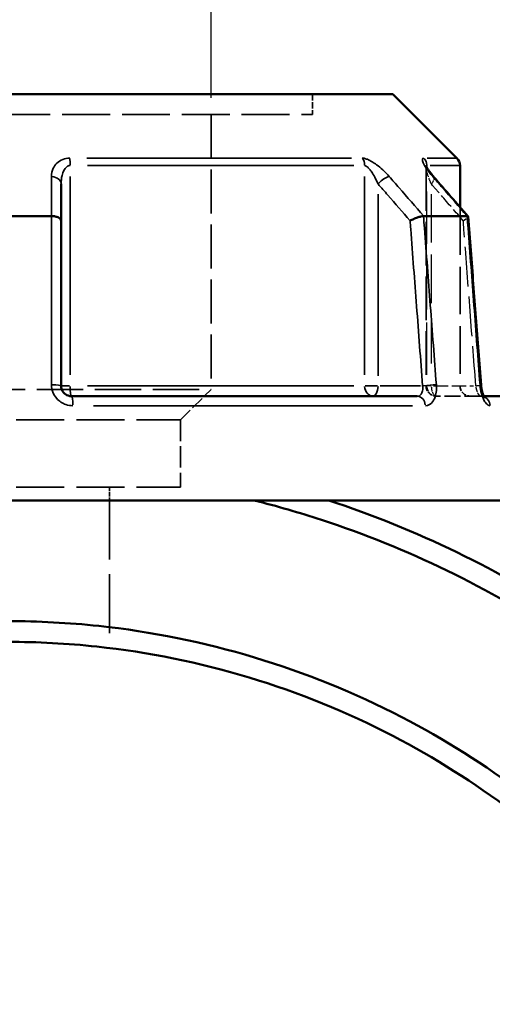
# Model space of a CAD drawing. Header units: millimetres. Extents: x 0 to 898, y 0 to 863.
# Tile 6 of 15: x 416 to 461, y 370 to 464. Entities that reach past the tile are written whole.
import ezdxf

# ---------------------------------------------------------------- set-up
doc = ezdxf.new("R2010")
doc.units = ezdxf.units.MM
doc.linetypes.add('DASHED', pattern=[0.2067, 0.1654, -0.0413])
for name, color, linetype, lineweight in [('Dimension (ANSI)', 7, 'Continuous', 25), ('Hidden (ANSI)', 7, 'DASHED', 35), ('Hidden Narrow (ANSI)', 7, 'DASHED', 25), ('Visible (ANSI)', 7, 'Continuous', 50), ('Visible Narrow (ANSI)', 7, 'Continuous', 35)]:
    doc.layers.add(name, color=color, linetype=linetype, lineweight=lineweight)
doc.styles.add('Note Text (ANSI)', font='tahoma.ttf')
doc.dimstyles.new('Default - mm (ANSI)', dxfattribs={"dimtxt": 3.048, "dimasz": 2.5, "dimexe": 3.175, "dimexo": 1.6002, "dimgap": 0.8, "dimtad": 0, "dimtoh": 1, "dimrnd": 1e-08, "dimzin": 4, "dimdsep": 46, "dimtxsty": 'Note Text (ANSI)', "dimcen": 0.09, "dimdle": 10, "dimclrd": 256, "dimclre": 256, "dimclrt": 256, "dimadec": 1, "dimazin": 1, "dimtfac": 1, "dimtofl": 0, "dimtmove": 0, "dimatfit": 3, "dimfxl": 1, "dimtolj": 1, "dimtzin": 4, "dimlwd": -1, "dimlwe": -1, "dimarcsym": 0})

# ---------------------------------------------------------------- blocks, each defined once
blk = doc.blocks.new('*D6')
at = {"layer": 'Defpoints', "color": 0, "transparency": 16777216}
for p in [(395.105, 496.827), (395.105, 455.109), (434.057, 455.109)]:
    blk.add_point(p, dxfattribs=at)
at = {"layer": 'Dimension (ANSI)', "transparency": 16777216}
for p, q in [((395.105, 456.709), (395.105, 500.002)), ((434.057, 456.709), (434.057, 500.002)), ((397.605, 496.827), (405.831, 496.827)), ((431.557, 496.827), (417.437, 496.827))]:
    blk.add_line(p, q, dxfattribs=at)
for points in [[(397.605, 497.244), (397.605, 496.41), (395.105, 496.827)], [(431.557, 497.244), (431.557, 496.41), (434.057, 496.827)]]:
    blk.add_solid(points, dxfattribs=at)
at = {"layer": 'Dimension (ANSI)', "transparency": 16777216, "insert": (406.631, 498.421), "char_height": 3.048, "attachment_point": 1, "style": 'Note Text (ANSI)'}
blk.add_mtext('\\A1;38.95', dxfattribs=at)
blk = doc.blocks.new('*D10')
at = {"layer": 'Defpoints', "color": 0, "transparency": 16777216}
for p in [(363.581, 512.073), (363.581, 418.073), (465.581, 418.073)]:
    blk.add_point(p, dxfattribs=at)
at = {"layer": 'Dimension (ANSI)', "transparency": 16777216}
for p, q in [((363.581, 419.674), (363.581, 515.248)), ((465.581, 419.674), (465.581, 515.248)), ((366.081, 512.073), (405.863, 512.073)), ((463.081, 512.073), (423.298, 512.073))]:
    blk.add_line(p, q, dxfattribs=at)
for points in [[(366.081, 512.49), (366.081, 511.657), (363.581, 512.073)], [(463.081, 512.49), (463.081, 511.657), (465.581, 512.073)]]:
    blk.add_solid(points, dxfattribs=at)
at = {"layer": 'Dimension (ANSI)', "transparency": 16777216, "insert": (406.663, 514.366), "char_height": 3.048, "attachment_point": 1, "style": 'Note Text (ANSI)'}
blk.add_mtext('\\A1;{\\fAIGDT|b0|i0;\\H3.0480;\\ln}\\fTahoma|b0|i0;\\H3.0480;102.00', dxfattribs=at)

msp = doc.modelspace()

# ---------------------------------------------------------------- linework, layer by layer
at = {"layer": 'Hidden (ANSI)', "ltscale": 3.71263}
msp.add_line((443.795, 457.058), (443.795, 455.109), dxfattribs=at)
at = {"layer": 'Hidden (ANSI)', "ltscale": 27.751116}
msp.add_line((385.367, 455.109), (443.795, 455.109), dxfattribs=at)
at = {"layer": 'Hidden (ANSI)', "ltscale": 25.534592}
msp.add_line((434.057, 455.109), (434.057, 428.719), dxfattribs=at)
at = {"layer": 'Hidden (ANSI)', "ltscale": 25.380066}
msp.add_line((454.674, 450.058), (454.674, 429.073), dxfattribs=at)
at = {"layer": 'Hidden (ANSI)', "ltscale": 27.651957}
msp.add_line((457.931, 446.22), (457.931, 429.073), dxfattribs=at)
at = {"layer": 'Hidden (ANSI)', "ltscale": 26.910172}
msp.add_line((395.105, 428.719), (434.057, 428.719), dxfattribs=at)
at = {"layer": 'Hidden (ANSI)', "ltscale": 7.869123}
msp.add_line((431.135, 425.798), (434.057, 428.719), dxfattribs=at)
at = {"layer": 'Hidden (ANSI)', "ltscale": 9.334328}
msp.add_line((459.918, 428.073), (455.674, 428.073), dxfattribs=at)
at = {"layer": 'Hidden (ANSI)', "ltscale": 1.47006}
msp.add_line((459.918, 428.073), (460.212, 428.073), dxfattribs=at)
at = {"layer": 'Hidden (ANSI)', "ltscale": 27.956678}
for p, q in [((398.026, 425.798), (431.135, 425.798)), ((398.026, 419.358), (431.135, 419.358))]:
    msp.add_line(p, q, dxfattribs=at)
at = {"layer": 'Hidden (ANSI)', "ltscale": 12.264908}
msp.add_line((431.135, 425.798), (431.135, 419.358), dxfattribs=at)
at = {"layer": 'Hidden (ANSI)', "ltscale": 2.447435}
msp.add_line((424.319, 419.358), (424.319, 418.073), dxfattribs=at)
at = {"layer": 'Hidden (ANSI)', "ltscale": 34.276466}
msp.add_line((424.319, 418.073), (424.319, 403.904), dxfattribs=at)
at = {"layer": 'Hidden (ANSI)', "ltscale": 2.991791}
for centre in [(455.674, 429.073), (458.931, 429.073)]:
    msp.add_arc(centre, 1, 180, 270, dxfattribs=at)
at = {"layer": 'Hidden (ANSI)', "ltscale": 10.167908}
msp.add_ellipse((-9743.628, -11234.12), major_axis=(-359.055, -16485.108), ratio=0.871263, start_param=2.376939, end_param=2.377263, dxfattribs=at)
at = {"layer": 'Hidden (ANSI)', "ltscale": 4.578617}
msp.add_open_spline([(454.674, 450.058), (454.674, 450.101), (454.67, 450.13), (454.664, 450.172), (454.661, 450.183), (454.657, 450.195), (454.658, 450.193), (454.665, 450.174), (454.674, 450.153), (454.706, 450.086), (454.735, 450.032), (454.821, 449.888), (454.884, 449.793), (455.028, 449.591), (455.109, 449.484), (455.27, 449.284), (455.347, 449.191), (455.428, 449.098)], degree=3, knots=[0.079099, 0.079099, 0.079099, 0.079099, 0.0947452, 0.0947452, 0.1107377, 0.1107377, 0.1298416, 0.1298416, 0.1559652, 0.1559652, 0.1953205, 0.1953205, 0.2485839, 0.2485839, 0.3018473, 0.3018473, 0.345416, 0.345416, 0.345416, 0.345416], dxfattribs=at)
at = {"layer": 'Hidden (ANSI)', "ltscale": 0.735502}
msp.add_open_spline([(454.658, 450.192), (454.658, 450.192), (454.66, 450.186), (454.667, 450.152), (454.671, 450.128), (454.674, 450.08), (454.674, 450.069), (454.674, 450.058)], degree=3, knots=[0.22711666, 0.22711666, 0.22711666, 0.22711666, 0.24544118, 0.24544118, 0.26213437, 0.26213437, 0.26631814, 0.26631814, 0.26631814, 0.26631814], dxfattribs=at)
at = {"layer": 'Hidden (ANSI)', "ltscale": 2.089202}
msp.add_open_spline([(458.242, 444.913), (458.243, 444.914), (458.244, 444.915), (458.348, 444.971), (458.439, 445.026), (458.585, 445.129), (458.641, 445.177), (458.703, 445.252), (458.717, 445.281), (458.715, 445.304)], degree=3, knots=[-0.1538251, -0.1538251, -0.1538251, -0.1538251, -0.15335, -0.15335, -0.1141425, -0.1141425, -0.0754473, -0.0754473, -0.0440509, -0.0440509, -0.0440509, -0.0440509], dxfattribs=at)
at = {"layer": 'Hidden (ANSI)', "ltscale": 2.63652}
msp.add_open_spline([(460.212, 428.073), (460.232, 428.037), (460.25, 428.007), (460.28, 427.962), (460.292, 427.949), (460.291, 427.949), (460.282, 427.959), (460.235, 427.992), (460.198, 428.015), (460.084, 428.056), (460.005, 428.073), (459.918, 428.073)], degree=3, knots=[0.1643631, 0.1643631, 0.1643631, 0.1643631, 0.1934363, 0.1934363, 0.2277272, 0.2277272, 0.25683, 0.25683, 0.2851617, 0.2851617, 0.314811, 0.314811, 0.314811, 0.314811], dxfattribs=at)
at = {"layer": 'Hidden (ANSI)', "ltscale": 1.700917}
msp.add_open_spline([(459.918, 428.073), (460.022, 428.073), (460.113, 428.049), (460.228, 427.999), (460.259, 427.976), (460.287, 427.954), (460.292, 427.949), (460.291, 427.949)], degree=3, knots=[0, 0, 0, 0, 0.03548795, 0.03548795, 0.06659065, 0.06659065, 0.08751627, 0.08751627, 0.08751627, 0.08751627], dxfattribs=at)
at = {"layer": 'Hidden Narrow (ANSI)', "ltscale": 30.390596}
msp.add_line((454.747, 430.12), (454.747, 448.966), dxfattribs=at)
at = {"layer": 'Hidden Narrow (ANSI)', "ltscale": 28.110817}
msp.add_line((455.174, 447.473), (455.174, 430.042), dxfattribs=at)
at = {"layer": 'Hidden Narrow (ANSI)', "ltscale": 1.795034}
msp.add_line((455.129, 429.073), (454.675, 429.073), dxfattribs=at)
at = {"layer": 'Hidden Narrow (ANSI)', "ltscale": 8.457208}
msp.add_line((455.387, 429.073), (459.233, 429.073), dxfattribs=at)
at = {"layer": 'Hidden Narrow (ANSI)', "ltscale": 2.029475}
msp.add_ellipse((454.674, 448.442), major_axis=(0.755, 0.656), ratio=0.354319, start_param=5.158424, end_param=6.223987, dxfattribs=at)
at = {"layer": 'Hidden Narrow (ANSI)', "ltscale": 2.692601}
for ratio in [0.926566, 0.5]:
    msp.add_ellipse((455.674, 429.073), major_axis=(0, -1), ratio=ratio, start_param=4.790929, end_param=6.204645, dxfattribs=at)
at = {"layer": 'Hidden Narrow (ANSI)', "ltscale": 1.797881}
msp.add_ellipse((458.946, 429.073), major_axis=(0.997, 0.076), ratio=0.04373, start_param=5.28677, end_param=6.230742, dxfattribs=at)
at = {"layer": 'Hidden Narrow (ANSI)', "ltscale": 0.633677}
msp.add_ellipse((459.918, 427.073), major_axis=(0, 1), ratio=0.921327, start_param=5.931955, end_param=6.2647, dxfattribs=at)
at = {"layer": 'Hidden Narrow (ANSI)', "ltscale": 3.592147}
msp.add_open_spline([(455.174, 448.442), (455.054, 448.718), (454.947, 448.992), (454.74, 449.605), (454.658, 449.939), (454.677, 450.119), (454.679, 450.129), (454.681, 450.138)], degree=3, knots=[0, 0, 0, 0, 0.1173418, 0.1173418, 0.2810905, 0.2810905, 0.2916805, 0.2916805, 0.2916805, 0.2916805], dxfattribs=at)
at = {"layer": 'Hidden Narrow (ANSI)', "ltscale": 8.571431}
msp.add_open_spline([(458.242, 444.913), (457.53, 445.733), (456.817, 446.552), (456.105, 447.371), (455.794, 447.728), (455.484, 448.085), (455.174, 448.442)], degree=3, knots=[2.5150456, 2.5150456, 2.5150456, 2.5150456, 2.8633717, 2.8633717, 2.8633717, 3.0150687, 3.0150687, 3.0150687, 3.0150687], dxfattribs=at)
at = {"layer": 'Hidden Narrow (ANSI)', "ltscale": 23.077942}
msp.add_open_spline([(459.446, 429.073), (459.253, 431.615), (459.06, 434.157), (458.867, 436.698), (458.679, 439.171), (458.49, 441.645), (458.282, 444.383), (458.262, 444.648), (458.242, 444.913)], degree=3, knots=[1.204615, 1.204615, 1.204615, 1.204615, 1.970012, 1.970012, 1.970012, 2.714877, 2.714877, 2.794686, 2.794686, 2.794686, 2.794686], dxfattribs=at)
at = {"layer": 'Hidden Narrow (ANSI)', "ltscale": 2.712193}
msp.add_open_spline([(459.918, 428.073), (459.895, 428.073), (459.87, 428.083), (459.801, 428.134), (459.755, 428.189), (459.649, 428.365), (459.591, 428.5), (459.502, 428.784), (459.468, 428.929), (459.446, 429.073)], degree=3, knots=[0, 0, 0, 0, 0.0486765, 0.0486765, 0.1265588, 0.1265588, 0.2278058, 0.2278058, 0.314814, 0.314814, 0.314814, 0.314814], dxfattribs=at)
at = {"layer": 'Visible (ANSI)'}
for p, q in [((377.664, 457.058), (451.498, 457.058)), ((451.498, 457.058), (457.638, 450.918)), ((457.931, 450.211), (457.931, 446.22)), ((419.681, 444.913), (419.681, 448.442)), ((410.42, 445.363), (418.741, 445.363)), ((454.446, 445.363), (458.606, 445.363)), ((419.681, 429.073), (419.681, 444.913)), ((420.681, 428.073), (453.818, 428.073)), ((460.212, 428.073), (463.789, 428.073)), ((363.581, 418.073), (465.581, 418.073))]:
    msp.add_line(p, q, dxfattribs=at)
msp.add_arc((456.931, 450.211), 1, 0, 45, dxfattribs=at)
msp.add_ellipse((-9578.274, -11043.982), major_axis=(355.219, 16216.756), ratio=0.871292, start_param=5.518637, end_param=5.518966, dxfattribs=at)
for points, knots in [([(455.428, 449.098), (455.329, 449.212), (455.236, 449.325), (455.064, 449.543), (454.986, 449.648), (454.849, 449.845), (454.791, 449.937), (454.724, 450.053), (454.706, 450.088), (454.68, 450.139), (454.672, 450.158), (454.662, 450.181), (454.66, 450.188), (454.658, 450.192), (454.658, 450.192), (454.658, 450.192)], [0, 0, 0, 0, 0.0532636, 0.0532636, 0.1065273, 0.1065273, 0.1597909, 0.1597909, 0.1864227, 0.1864227, 0.2069394, 0.2069394, 0.2220218, 0.2220218, 0.2271167, 0.2271167, 0.2271167, 0.2271167]), ([(419.681, 444.913), (419.681, 444.914), (419.681, 444.915), (419.68, 444.971), (419.657, 445.026), (419.567, 445.129), (419.501, 445.177), (419.333, 445.26), (419.231, 445.294), (419.008, 445.343), (418.889, 445.358), (418.766, 445.362)], [-0.1538251, -0.1538251, -0.1538251, -0.1538251, -0.1533498, -0.1533498, -0.1141424, -0.1141424, -0.075447, -0.075447, -0.0369558, -0.0369558, 0, 0, 0, 0]), ([(454.431, 445.362), (454.361, 445.358), (454.274, 445.343), (454.071, 445.294), (453.957, 445.26), (453.72, 445.177), (453.599, 445.129), (453.363, 445.026), (453.249, 444.971), (453.144, 444.915), (453.143, 444.914), (453.142, 444.913)], [-0.1537083, -0.1537083, -0.1537083, -0.1537083, -0.116666, -0.116666, -0.0780847, -0.0780847, -0.0392991, -0.0392991, 0, 0, 0.0004763, 0.0004763, 0.0004763, 0.0004763]), ([(458.715, 445.304), (458.715, 445.309), (458.714, 445.314), (458.701, 445.343), (458.669, 445.358), (458.617, 445.362)], [-0.04405095, -0.04405095, -0.04405095, -0.04405095, -0.03695593, -0.03695593, 0, 0, 0, 0]), ([(459.944, 429.149), (459.862, 430.226), (459.78, 431.303), (459.616, 433.457), (459.534, 434.534), (459.37, 436.688), (459.288, 437.765), (459.125, 439.919), (459.043, 440.996), (458.879, 443.15), (458.797, 444.227), (458.715, 445.304)], [1.204615, 1.204615, 1.204615, 1.204615, 1.528955, 1.528955, 1.853294, 1.853294, 2.177633, 2.177633, 2.501972, 2.501972, 2.826311, 2.826311, 2.826311, 2.826311]), ([(420.681, 428.073), (420.571, 428.073), (420.46, 428.092), (420.188, 428.185), (420.036, 428.288), (419.767, 428.603), (419.681, 428.838), (419.681, 429.073)], [0, 0, 0, 0, 0.066534, 0.066534, 0.1729885, 0.1729885, 0.3148129, 0.3148129, 0.3148129, 0.3148129]), ([(459.944, 429.149), (459.954, 429.012), (459.972, 428.874), (460.022, 428.615), (460.052, 428.493), (460.118, 428.285), (460.153, 428.196), (460.195, 428.107), (460.204, 428.089), (460.212, 428.073)], [0, 0, 0, 0, 0.0524687, 0.0524687, 0.1038572, 0.1038572, 0.1517375, 0.1517375, 0.1643631, 0.1643631, 0.1643631, 0.1643631]), ([(460.291, 427.949), (460.291, 427.949), (460.291, 427.95), (460.286, 427.955), (460.274, 427.97), (460.241, 428.021), (460.218, 428.061), (460.166, 428.168), (460.136, 428.24), (460.075, 428.415), (460.045, 428.52), (459.993, 428.755), (459.971, 428.886), (459.951, 429.062), (459.947, 429.106), (459.944, 429.149)], [0.0875163, 0.0875163, 0.0875163, 0.0875163, 0.0946431, 0.0946431, 0.1246226, 0.1246226, 0.1595063, 0.1595063, 0.2006208, 0.2006208, 0.2474292, 0.2474292, 0.2980865, 0.2980865, 0.314814, 0.314814, 0.314814, 0.314814]), ([(429.51, 227.137), (440.477, 228.818), (451.155, 232.37), (470.463, 242.671), (479.139, 249.326), (494.483, 265.728), (500.925, 275.68), (509.259, 295.58), (511.696, 305.293), (512.636, 315.152), (513.106, 320.082), (513.204, 325.048), (512.651, 334.941), (512, 339.867), (509.966, 349.567), (508.582, 354.34), (505.111, 363.627), (503.024, 368.14), (498.557, 376.151), (496.267, 379.701), (491.252, 386.478), (488.526, 389.706), (480.638, 397.916), (475.104, 402.541), (465.452, 408.961), (461.604, 411.162), (453.648, 415.028), (449.539, 416.692), (445.337, 418.073)], [0.152492, 0.152492, 0.152492, 0.152492, 0.491132, 0.491132, 0.820307, 0.820307, 1.176223, 1.176223, 1.477943, 1.477943, 1.477943, 1.628803, 1.628803, 1.779663, 1.779663, 1.930522, 1.930522, 2.081382, 2.081382, 2.209613, 2.209613, 2.337844, 2.337844, 2.555836, 2.555836, 2.690276, 2.690276, 2.824716, 2.824716, 2.824716, 2.824716]), ([(438.204, 418.073), (440.372, 417.526), (442.522, 416.903), (444.647, 416.206), (448.756, 414.859), (452.774, 413.235), (460.556, 409.463), (464.321, 407.315), (473.767, 401.048), (479.186, 396.532), (486.916, 388.513), (489.588, 385.359), (494.507, 378.736), (496.754, 375.266), (501.142, 367.432), (503.194, 363.019), (506.611, 353.933), (507.976, 349.261), (509.989, 339.764), (510.637, 334.94), (511.2, 325.249), (511.115, 320.382), (510.665, 315.549), (509.765, 305.883), (507.396, 296.356), (499.262, 276.823), (492.961, 267.047), (477.931, 250.929), (469.425, 244.386), (450.57, 234.302), (440.193, 230.824), (429.531, 229.152)], [-2.894247, -2.894247, -2.894247, -2.894247, -2.824716, -2.824716, -2.824716, -2.690276, -2.690276, -2.555836, -2.555836, -2.337844, -2.337844, -2.209613, -2.209613, -2.081382, -2.081382, -1.930522, -1.930522, -1.779663, -1.779663, -1.628803, -1.628803, -1.477943, -1.477943, -1.477943, -1.176223, -1.176223, -0.820307, -0.820307, -0.491132, -0.491132, -0.155567, -0.155567, -0.155567, -0.155567]), ([(429.531, 243.884), (430.788, 244.117), (432.039, 244.38), (437.189, 245.586), (441.027, 246.788), (448.486, 249.739), (452.106, 251.489), (461.944, 257.168), (467.81, 261.701), (477.89, 271.923), (482.167, 277.546), (487.717, 287.193), (489.502, 290.921), (492.492, 298.603), (493.697, 302.557), (495.499, 310.601), (496.096, 314.691), (496.669, 322.914), (496.645, 327.048), (496.31, 331.155), (495.64, 339.371), (493.723, 347.484), (486.839, 364.573), (481.258, 373.296), (467.964, 387.41), (460.512, 393.039), (443.31, 401.96), (433.405, 404.943), (420.4, 406.332), (417.49, 406.487), (414.581, 406.487)], [-2.958276, -2.958276, -2.958276, -2.958276, -2.911507, -2.911507, -2.764789, -2.764789, -2.61807, -2.61807, -2.349236, -2.349236, -2.092824, -2.092824, -1.941993, -1.941993, -1.791163, -1.791163, -1.640332, -1.640332, -1.489501, -1.489501, -1.489501, -1.18784, -1.18784, -0.815349, -0.815349, -0.478433, -0.478433, -0.10643, -0.10643, 0, 0, 0, 0]), ([(414.581, 404.498), (417.426, 404.498), (420.272, 404.346), (432.992, 402.984), (442.678, 400.059), (459.489, 391.314), (466.767, 385.798), (479.734, 371.976), (485.168, 363.438), (491.85, 346.73), (493.702, 338.802), (494.334, 330.781), (494.649, 326.771), (494.662, 322.737), (494.082, 314.715), (493.489, 310.727), (491.711, 302.886), (490.526, 299.034), (487.592, 291.552), (485.843, 287.923), (480.413, 278.535), (476.235, 273.066), (466.399, 263.131), (460.681, 258.727), (451.099, 253.213), (447.573, 251.514), (440.312, 248.649), (436.577, 247.483), (431.69, 246.341), (430.597, 246.11), (429.5, 245.902)], [0, 0, 0, 0, 0.10643, 0.10643, 0.478433, 0.478433, 0.815349, 0.815349, 1.18784, 1.18784, 1.489501, 1.489501, 1.489501, 1.640332, 1.640332, 1.791163, 1.791163, 1.941993, 1.941993, 2.092824, 2.092824, 2.349236, 2.349236, 2.61807, 2.61807, 2.764789, 2.764789, 2.911507, 2.911507, 2.953496, 2.953496, 2.953496, 2.953496])]:
    msp.add_open_spline(points, degree=3, knots=knots, dxfattribs=at)
for points in [[(418.741, 445.363), (418.75, 445.363), (418.758, 445.363), (418.766, 445.362)], [(454.431, 445.362), (454.436, 445.363), (454.441, 445.363), (454.446, 445.363)], [(458.606, 445.363), (458.61, 445.363), (458.613, 445.363), (458.617, 445.362)]]:
    msp.add_open_spline(points, degree=3, dxfattribs=at)
at = {"layer": 'Visible Narrow (ANSI)'}
for p, q in [((422.143, 450.918), (447.509, 450.918)), ((454.781, 450.918), (457.63, 450.918)), ((447.733, 450.211), (422.194, 450.211)), ((454.747, 450.023), (454.747, 450.201)), ((457.923, 450.211), (455.054, 450.211)), ((420.543, 430.13), (420.543, 449.154)), ((448.785, 449.154), (448.785, 430.13)), ((450.074, 430.042), (450.074, 447.473)), ((420.473, 429.073), (419.683, 429.073)), ((422.194, 429.073), (447.733, 429.073)), ((450.011, 429.073), (448.831, 429.073)), ((454.133, 429.073), (450.287, 429.073)), ((453.371, 427.161), (422.788, 427.161))]:
    msp.add_line(p, q, dxfattribs=at)
for centre, major_axis, ratio, start_param, end_param in [((420.406, 450.211), (0, -1), 0.137542, 1.610066, 2.316925), ((447.996, 450.211), (0, 1), 0.789023, 4.751659, 5.458517), ((453.821, 450.211), (0, -1), 0.926566, 1.610066, 2.316925), ((418.681, 448.442), (1, 0), 0.708638, 0.075252, 1.429786), ((450.574, 448.442), (-0.755, -0.656), 0.354319, 3.66944, 5.023974), ((454.674, 448.442), (0.755, 0.656), 0.354319, 0.016054, 0.305024), ((418.681, 429.073), (1, 0), 0.08746, 0.07437, 1.413032), ((420.681, 429.073), (0, -1), 0.137542, 4.790929, 6.204645), ((449.574, 429.073), (0, -1), 0.789023, 4.790929, 6.204645), ((449.574, 429.073), (0, -1), 0.5, 0.07854, 1.492257), ((454.846, 429.073), (0.997, 0.076), 0.04373, 0.679702, 2.018364), ((458.946, 429.073), (0.997, 0.076), 0.04373, 0.021927, 0.416616), ((420.681, 427.073), (0, 1), 0.123962, 4.873832, 6.209009), ((453.818, 427.073), (0, 1), 0.797365, 4.873832, 6.209009), ((459.918, 427.073), (0, 1), 0.921327, 4.855346, 5.857779)]:
    msp.add_ellipse(centre, major_axis=major_axis, ratio=ratio, start_param=start_param, end_param=end_param, dxfattribs=at)
for points, knots in [([(420.503, 450.918), (420.27, 450.918), (420.045, 450.875), (419.396, 450.625), (419.098, 450.301), (418.805, 449.699), (418.747, 449.425), (418.746, 449.149)], [-0.3454164, -0.3454164, -0.3454164, -0.3454164, -0.2762086, -0.2762086, -0.1173418, -0.1173418, 0, 0, 0, 0]), ([(451.151, 449.149), (450.958, 449.37), (450.745, 449.59), (450.329, 449.972), (450.13, 450.139), (449.785, 450.393), (449.643, 450.489), (449.347, 450.666), (449.192, 450.746), (448.933, 450.85), (448.826, 450.883), (448.666, 450.912), (448.607, 450.918), (448.554, 450.918)], [-0.345416, -0.345416, -0.345416, -0.345416, -0.2514166, -0.2514166, -0.1744529, -0.1744529, -0.1228891, -0.1228891, -0.0672144, -0.0672144, -0.0258517, -0.0258517, 0, 0, 0, 0]), ([(454.476, 450.918), (454.394, 450.918), (454.345, 450.881), (454.291, 450.646), (454.453, 450.312), (454.863, 449.699), (455.076, 449.425), (455.316, 449.149)], [-0.3454168, -0.3454168, -0.3454168, -0.3454168, -0.2810905, -0.2810905, -0.1173418, -0.1173418, 0, 0, 0, 0]), ([(419.681, 448.442), (419.681, 448.718), (419.709, 448.992), (419.853, 449.594), (419.999, 449.918), (420.318, 450.168), (420.429, 450.211), (420.543, 450.211)], [0, 0, 0, 0, 0.1173418, 0.1173418, 0.2762086, 0.2762086, 0.3454164, 0.3454164, 0.3454164, 0.3454164]), ([(448.785, 450.211), (448.811, 450.211), (448.84, 450.205), (448.919, 450.175), (448.972, 450.143), (449.1, 450.039), (449.177, 449.959), (449.324, 449.782), (449.394, 449.686), (449.565, 449.432), (449.664, 449.265), (449.872, 448.883), (449.978, 448.663), (450.074, 448.442)], [0, 0, 0, 0, 0.0258517, 0.0258517, 0.0672144, 0.0672144, 0.1228891, 0.1228891, 0.1744529, 0.1744529, 0.2514166, 0.2514166, 0.345416, 0.345416, 0.345416, 0.345416]), ([(418.746, 449.149), (418.746, 448.792), (418.745, 448.435), (418.745, 448.079), (418.743, 447.173), (418.742, 446.268), (418.741, 445.363)], [-0.9791356, -0.9791356, -0.9791356, -0.9791356, -0.8274394, -0.8274394, -0.8274394, -0.442648, -0.442648, -0.442648, -0.442648]), ([(454.446, 445.363), (453.658, 446.268), (452.87, 447.173), (452.083, 448.078), (451.772, 448.435), (451.461, 448.792), (451.151, 449.149)], [-1.9002789, -1.9002789, -1.9002789, -1.9002789, -1.5155103, -1.5155103, -1.5155103, -1.3637913, -1.3637913, -1.3637913, -1.3637913]), ([(455.316, 449.149), (455.626, 448.792), (455.937, 448.435), (456.247, 448.079), (457.033, 447.173), (457.82, 446.268), (458.606, 445.363)], [-3.0150687, -3.0150687, -3.0150687, -3.0150687, -2.8633717, -2.8633717, -2.8633717, -2.4785811, -2.4785811, -2.4785811, -2.4785811]), ([(450.074, 448.442), (450.384, 448.085), (450.695, 447.728), (451.005, 447.371), (451.717, 446.552), (452.43, 445.733), (453.142, 444.913)], [1.3637913, 1.3637913, 1.3637913, 1.3637913, 1.5155103, 1.5155103, 1.5155103, 1.8638144, 1.8638144, 1.8638144, 1.8638144]), ([(418.766, 445.362), (418.766, 444.977), (418.766, 444.591), (418.766, 441.732), (418.765, 439.259), (418.765, 436.785), (418.765, 434.244), (418.764, 431.702), (418.764, 429.161)], [-2.831034, -2.831034, -2.831034, -2.831034, -2.714877, -2.714877, -1.970012, -1.970012, -1.970012, -1.204615, -1.204615, -1.204615, -1.204615]), ([(455.664, 429.161), (455.471, 431.702), (455.278, 434.244), (455.084, 436.785), (454.896, 439.259), (454.707, 441.732), (454.49, 444.591), (454.46, 444.977), (454.431, 445.362)], [-2.255126, -2.255126, -2.255126, -2.255126, -1.489729, -1.489729, -1.489729, -0.744865, -0.744865, -0.628707, -0.628707, -0.628707, -0.628707]), ([(458.617, 445.362), (458.646, 444.977), (458.675, 444.591), (458.893, 441.732), (459.081, 439.259), (459.269, 436.785), (459.462, 434.244), (459.655, 431.702), (459.848, 429.161)], [-2.831034, -2.831034, -2.831034, -2.831034, -2.714877, -2.714877, -1.970012, -1.970012, -1.970012, -1.204615, -1.204615, -1.204615, -1.204615]), ([(453.142, 444.913), (453.162, 444.648), (453.182, 444.383), (453.39, 441.645), (453.579, 439.171), (453.767, 436.698), (453.96, 434.157), (454.153, 431.615), (454.346, 429.073)], [0.665056, 0.665056, 0.665056, 0.665056, 0.744865, 0.744865, 1.489729, 1.489729, 1.489729, 2.255126, 2.255126, 2.255126, 2.255126]), ([(418.764, 429.161), (418.764, 428.69), (418.941, 428.219), (419.49, 427.59), (419.8, 427.384), (420.354, 427.197), (420.58, 427.161), (420.804, 427.161)], [-0.3148129, -0.3148129, -0.3148129, -0.3148129, -0.1729885, -0.1729885, -0.066534, -0.066534, 0, 0, 0, 0]), ([(454.346, 429.073), (454.356, 429.007), (454.362, 428.941), (454.366, 428.772), (454.357, 428.671), (454.31, 428.459), (454.265, 428.353), (454.106, 428.143), (453.97, 428.073), (453.818, 428.073)], [0, 0, 0, 0, 0.0398626, 0.0398626, 0.1036426, 0.1036426, 0.1865568, 0.1865568, 0.3148109, 0.3148109, 0.3148109, 0.3148109]), ([(454.612, 427.161), (454.876, 427.161), (455.123, 427.3), (455.43, 427.72), (455.524, 427.932), (455.634, 428.356), (455.663, 428.558), (455.677, 428.896), (455.675, 429.028), (455.664, 429.161)], [-0.3148109, -0.3148109, -0.3148109, -0.3148109, -0.1865568, -0.1865568, -0.1036426, -0.1036426, -0.0398626, -0.0398626, 0, 0, 0, 0]), ([(459.848, 429.161), (459.87, 428.872), (459.92, 428.582), (460.077, 428.014), (460.192, 427.744), (460.422, 427.392), (460.53, 427.281), (460.705, 427.18), (460.771, 427.161), (460.836, 427.161)], [-0.314814, -0.314814, -0.314814, -0.314814, -0.2278058, -0.2278058, -0.1265588, -0.1265588, -0.0486765, -0.0486765, 0, 0, 0, 0])]:
    msp.add_open_spline(points, degree=3, knots=knots, dxfattribs=at)
msp.add_open_spline([(454.681, 450.138), (454.692, 450.185), (454.714, 450.211), (454.747, 450.211)], degree=3, dxfattribs=at)

# ---------------------------------------------------------------- dimensions: what is measured, and where the dimension line sits
at = {"layer": 'Dimension (ANSI)'}
dim = msp.add_linear_dim(base=(363.581, 512.073), p1=(465.581, 418.073), p2=(363.581, 418.073), angle=180, text='{\\fAIGDT|b0|i0;\\H3.0480;\\ln}\\fTahoma|b0|i0;\\H3.0480;<>', dimstyle='Default - mm (ANSI)', override={"dimgap": 0.8, "dimtoh": 0, "dimdec": 2, "dimtol": 0, "dimlim": 0, "dimtp": 0, "dimtm": 0, "dimtdec": 2, "dimatfit": 1}, dxfattribs=at)
dim.commit()
dim.dimension.update_dxf_attribs({"geometry": '*D10', "text_midpoint": (414.581, 512.073), "dimtype": 160})
dim = msp.add_linear_dim(base=(395.105, 496.827), p1=(434.057, 455.109), p2=(395.105, 455.109), angle=180, dimstyle='Default - mm (ANSI)', override={"dimgap": 0.8, "dimtoh": 0, "dimdec": 2, "dimtol": 0, "dimlim": 0, "dimtp": 0, "dimtm": 0, "dimtdec": 2, "dimatfit": 1}, dxfattribs=at)
dim.commit()
dim.dimension.update_dxf_attribs({"geometry": '*D6', "text_midpoint": (411.634, 496.827), "dimtype": 160})

doc.saveas('drawing.dxf')
